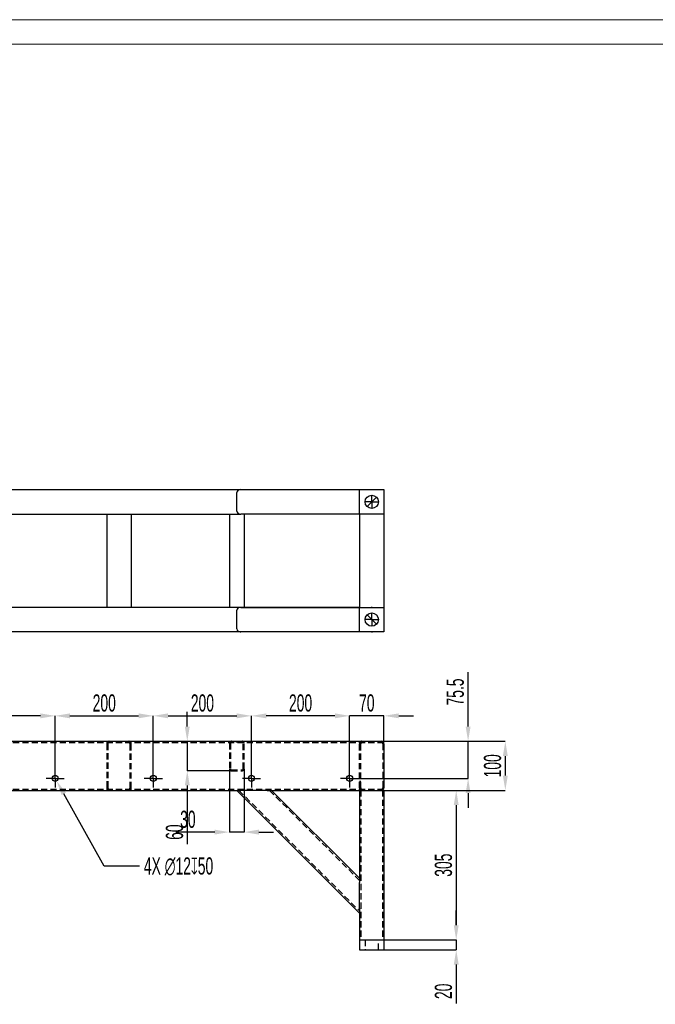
# Model space of a CAD drawing. Header units: millimetres. Extents: x -17 to 841, y -9 to 594.
# Tile 8 of 15: x 271 to 400, y 393 to 594. Entities that reach past the tile are written whole.
import ezdxf

# ---------------------------------------------------------------- set-up
doc = ezdxf.new("R2010")
doc.units = ezdxf.units.MM
doc.header["$PDSIZE"] = -1
doc.linetypes.add('CENTERX2', pattern=[20.32, 12.7, -2.54, 2.54, -2.54])
doc.linetypes.add('HIDDEN', pattern=[1.905, 1.27, -0.635])
for name, color, linetype in [('COTES', 1, 'Continuous'), ('TRAIT-MIXTES', 3, 'CENTERX2'), ('TRAIT-TIRET', 2, 'HIDDEN')]:
    doc.layers.add(name, color=color, linetype=linetype)
doc.layers.add('TRAIT-FORT', color=4, linetype='Continuous', lineweight=25)
doc.styles.add('SLDTEXTSTYLE1', font='TXT', dxfattribs={"width": 0.605})
doc.dimstyles.new('SLDDIMSTYLE0', dxfattribs={"dimtxt": 3.5, "dimasz": 3, "dimexe": 0, "dimexo": 0.0625, "dimgap": 0.875, "dimtad": 1, "dimlfac": 10, "dimrnd": 1e-09, "dimzin": 12, "dimdsep": 46, "dimtxsty": 'SLDTEXTSTYLE1', "dimsah": 1, "dimcen": 0.09, "dimadec": 0, "dimazin": 3, "dimtfac": 1, "dimtofl": 0, "dimtmove": 0, "dimatfit": 3, "dimfxl": 1, "dimfrac": 2, "dimtolj": 1, "dimtzin": 12, "dimarcsym": 0})
doc.dimstyles.new('SLDDIMSTYLE1', dxfattribs={"dimtxt": 3.5, "dimasz": 3, "dimexe": 0, "dimexo": 0.0625, "dimgap": 0.875, "dimtad": 1, "dimlfac": 10, "dimrnd": 1e-09, "dimzin": 12, "dimdsep": 46, "dimtxsty": 'SLDTEXTSTYLE1', "dimsah": 1, "dimcen": 0.09, "dimadec": 0, "dimazin": 3, "dimtfac": 1, "dimtmove": 0, "dimatfit": 0, "dimfxl": 1, "dimfrac": 2, "dimtolj": 1, "dimtzin": 12, "dimarcsym": 0})
doc.dimstyles.new('SLDDIMSTYLE2', dxfattribs={"dimtxt": 3.5, "dimasz": 3, "dimexe": 0, "dimexo": 0.0625, "dimgap": 0.875, "dimtad": 0, "dimtih": 1, "dimtoh": 1, "dimlfac": 10, "dimrnd": 1e-09, "dimzin": 12, "dimdsep": 46, "dimtxsty": 'SLDTEXTSTYLE1', "dimsah": 1, "dimcen": 0, "dimadec": 0, "dimazin": 3, "dimtfac": 1, "dimtofl": 0, "dimtmove": 0, "dimatfit": 3, "dimfxl": 1, "dimfrac": 2, "dimtolj": 1, "dimtzin": 12, "dimarcsym": 0})

# ---------------------------------------------------------------- blocks, each defined once
blk = doc.blocks.new('_D_11')
at = {"layer": 'COTES', "color": 0, "lineweight": -2, "transparency": 16777216}
for p, q in [((304.85, 449.89), (304.85, 452.89)), ((267.49, 446.89), (304.85, 446.89)), ((304.85, 446.89), (304.85, 440.89)), ((313.77, 440.89), (304.85, 440.89)), ((304.85, 437.89), (304.85, 425.91))]:
    blk.add_line(p, q, dxfattribs=at)
at = {"layer": 'COTES', "color": 0, "transparency": 16777216}
for points in [[(304.35, 449.89), (305.35, 449.89), (304.85, 446.89)], [(304.35, 437.89), (305.35, 437.89), (304.85, 440.89)]]:
    blk.add_solid(points, dxfattribs=at)
at = {"layer": 'Defpoints', "color": 0, "transparency": 16777216}
for p in [(267.43, 446.89), (304.85, 446.89), (313.83, 440.89)]:
    blk.add_point(p, dxfattribs=at)
at = {"layer": 'COTES', "color": 0, "transparency": 16777216, "insert": (300.48, 428.38), "char_height": 3.5, "attachment_point": 2, "rotation": 90, "style": 'SLDTEXTSTYLE1'}
blk.add_mtext('\\A1;60', dxfattribs=at)
blk = doc.blocks.new('_D_12')
at = {"layer": 'COTES', "color": 0, "lineweight": -2, "transparency": 16777216}
for p, q in [((344.69, 436.89), (359.65, 436.89)), ((359.65, 433.89), (359.65, 409.39)), ((344.99, 406.39), (359.65, 406.39))]:
    blk.add_line(p, q, dxfattribs=at)
at = {"layer": 'COTES', "color": 0, "transparency": 16777216}
for points in [[(359.15, 433.89), (360.15, 433.89), (359.65, 436.89)], [(359.15, 409.39), (360.15, 409.39), (359.65, 406.39)]]:
    blk.add_solid(points, dxfattribs=at)
at = {"layer": 'Defpoints', "color": 0, "transparency": 16777216}
for p in [(344.63, 436.89), (344.93, 406.39), (359.65, 406.39)]:
    blk.add_point(p, dxfattribs=at)
at = {"layer": 'COTES', "color": 0, "transparency": 16777216, "insert": (355.28, 421.64), "char_height": 3.5, "attachment_point": 2, "rotation": 90, "style": 'SLDTEXTSTYLE1'}
blk.add_mtext('\\A1;305', dxfattribs=at)
blk = doc.blocks.new('_D_13')
at = {"layer": 'COTES', "color": 0, "lineweight": -2, "transparency": 16777216}
for p, q in [((359.65, 409.39), (359.65, 412.39)), ((344.99, 406.39), (359.65, 406.39)), ((359.65, 406.39), (359.65, 404.39)), ((344.99, 404.39), (359.65, 404.39)), ((359.65, 401.39), (359.65, 393.46))]:
    blk.add_line(p, q, dxfattribs=at)
at = {"layer": 'COTES', "color": 0, "transparency": 16777216}
for points in [[(359.15, 409.39), (360.15, 409.39), (359.65, 406.39)], [(359.15, 401.39), (360.15, 401.39), (359.65, 404.39)]]:
    blk.add_solid(points, dxfattribs=at)
at = {"layer": 'Defpoints', "color": 0, "transparency": 16777216}
for p in [(344.93, 406.39), (359.65, 406.39), (344.93, 404.39)]:
    blk.add_point(p, dxfattribs=at)
at = {"layer": 'COTES', "color": 0, "transparency": 16777216, "insert": (355.28, 395.92), "char_height": 3.5, "attachment_point": 2, "rotation": 90, "style": 'SLDTEXTSTYLE1'}
blk.add_mtext('\\A1;20', dxfattribs=at)
blk = doc.blocks.new('_D_14')
at = {"layer": 'COTES', "color": 0, "lineweight": -2, "transparency": 16777216}
for p, q in [((344.49, 446.89), (369.65, 446.89)), ((369.65, 443.89), (369.65, 439.89)), ((344.49, 436.89), (369.65, 436.89))]:
    blk.add_line(p, q, dxfattribs=at)
at = {"layer": 'COTES', "color": 0, "transparency": 16777216}
for points in [[(369.15, 443.89), (370.15, 443.89), (369.65, 446.89)], [(369.15, 439.89), (370.15, 439.89), (369.65, 436.89)]]:
    blk.add_solid(points, dxfattribs=at)
at = {"layer": 'Defpoints', "color": 0, "transparency": 16777216}
for p in [(344.43, 446.89), (344.43, 436.89), (369.65, 436.89)]:
    blk.add_point(p, dxfattribs=at)
at = {"layer": 'COTES', "color": 0, "transparency": 16777216, "insert": (365.28, 441.89), "char_height": 3.5, "attachment_point": 2, "rotation": 90, "style": 'SLDTEXTSTYLE1'}
blk.add_mtext('\\A1;100', dxfattribs=at)
blk = doc.blocks.new('_D_16')
at = {"layer": 'COTES', "color": 0, "lineweight": -2, "transparency": 16777216}
for p, q in [((313.43, 441.23), (313.43, 428.38)), ((316.43, 441.23), (316.43, 428.38)), ((310.43, 428.38), (302.5, 428.38)), ((316.43, 428.38), (313.43, 428.38)), ((319.43, 428.38), (322.43, 428.38))]:
    blk.add_line(p, q, dxfattribs=at)
at = {"layer": 'COTES', "color": 0, "transparency": 16777216}
for points in [[(310.43, 428.88), (310.43, 427.88), (313.43, 428.38)], [(319.43, 428.88), (319.43, 427.88), (316.43, 428.38)]]:
    blk.add_solid(points, dxfattribs=at)
at = {"layer": 'Defpoints', "color": 0, "transparency": 16777216}
for p in [(313.43, 441.29), (316.43, 441.29), (316.43, 428.38)]:
    blk.add_point(p, dxfattribs=at)
at = {"layer": 'COTES', "color": 0, "transparency": 16777216, "insert": (304.97, 432.75), "char_height": 3.5, "attachment_point": 2, "style": 'SLDTEXTSTYLE1'}
blk.add_mtext('\\A1;30', dxfattribs=at)
blk = doc.blocks.new('_D_18')
at = {"layer": 'COTES', "color": 0, "lineweight": -2, "transparency": 16777216}
for p, q in [((362.07, 449.89), (362.07, 460.99)), ((344.49, 446.89), (362.07, 446.89)), ((362.07, 439.34), (362.07, 446.89)), ((339.84, 439.34), (362.07, 439.34)), ((362.07, 436.34), (362.07, 433.34))]:
    blk.add_line(p, q, dxfattribs=at)
at = {"layer": 'COTES', "color": 0, "transparency": 16777216}
for points in [[(361.57, 449.89), (362.57, 449.89), (362.07, 446.89)], [(361.57, 436.34), (362.57, 436.34), (362.07, 439.34)]]:
    blk.add_solid(points, dxfattribs=at)
at = {"layer": 'Defpoints', "color": 0, "transparency": 16777216}
for p in [(344.43, 446.89), (362.07, 446.89), (339.78, 439.34)]:
    blk.add_point(p, dxfattribs=at)
at = {"layer": 'COTES', "color": 0, "transparency": 16777216, "insert": (357.69, 456.94), "char_height": 3.5, "attachment_point": 2, "rotation": 90, "style": 'SLDTEXTSTYLE1'}
blk.add_mtext('\\A1;75.5', dxfattribs=at)
blk = doc.blocks.new('_D_19')
at = {"layer": 'COTES', "color": 0, "lineweight": -2, "transparency": 16777216}
for p, q in [((165.43, 442.7), (165.43, 452.08)), ((274.93, 452.08), (168.43, 452.08)), ((277.93, 441.25), (277.93, 452.08))]:
    blk.add_line(p, q, dxfattribs=at)
at = {"layer": 'COTES', "color": 0, "transparency": 16777216}
for points in [[(168.43, 452.58), (168.43, 451.58), (165.43, 452.08)], [(274.93, 452.58), (274.93, 451.58), (277.93, 452.08)]]:
    blk.add_solid(points, dxfattribs=at)
at = {"layer": 'Defpoints', "color": 0, "transparency": 16777216}
for p in [(165.43, 452.08), (165.43, 442.64), (277.93, 441.19)]:
    blk.add_point(p, dxfattribs=at)
at = {"layer": 'COTES', "color": 0, "transparency": 16777216, "insert": (221.68, 456.46), "char_height": 3.5, "attachment_point": 2, "style": 'SLDTEXTSTYLE1'}
blk.add_mtext('\\A1;1125', dxfattribs=at)
blk = doc.blocks.new('_D_20')
at = {"layer": 'COTES', "color": 0, "lineweight": -2, "transparency": 16777216}
for p, q in [((277.93, 441.25), (277.93, 452.08)), ((280.93, 452.08), (294.93, 452.08)), ((297.93, 441.25), (297.93, 452.08))]:
    blk.add_line(p, q, dxfattribs=at)
at = {"layer": 'COTES', "color": 0, "transparency": 16777216}
for points in [[(280.93, 452.58), (280.93, 451.58), (277.93, 452.08)], [(294.93, 452.58), (294.93, 451.58), (297.93, 452.08)]]:
    blk.add_solid(points, dxfattribs=at)
at = {"layer": 'Defpoints', "color": 0, "transparency": 16777216}
for p in [(297.93, 452.08), (277.93, 441.19), (297.93, 441.19)]:
    blk.add_point(p, dxfattribs=at)
at = {"layer": 'COTES', "color": 0, "transparency": 16777216, "insert": (287.93, 456.46), "char_height": 3.5, "attachment_point": 2, "style": 'SLDTEXTSTYLE1'}
blk.add_mtext('\\A1;200', dxfattribs=at)
blk = doc.blocks.new('_D_21')
at = {"layer": 'COTES', "color": 0, "lineweight": -2, "transparency": 16777216}
for p, q in [((297.93, 441.25), (297.93, 452.08)), ((300.93, 452.08), (314.93, 452.08)), ((317.93, 441.25), (317.93, 452.08))]:
    blk.add_line(p, q, dxfattribs=at)
at = {"layer": 'COTES', "color": 0, "transparency": 16777216}
for points in [[(300.93, 452.58), (300.93, 451.58), (297.93, 452.08)], [(314.93, 452.58), (314.93, 451.58), (317.93, 452.08)]]:
    blk.add_solid(points, dxfattribs=at)
at = {"layer": 'Defpoints', "color": 0, "transparency": 16777216}
for p in [(317.93, 452.08), (297.93, 441.19), (317.93, 441.19)]:
    blk.add_point(p, dxfattribs=at)
at = {"layer": 'COTES', "color": 0, "transparency": 16777216, "insert": (307.93, 456.46), "char_height": 3.5, "attachment_point": 2, "style": 'SLDTEXTSTYLE1'}
blk.add_mtext('\\A1;200', dxfattribs=at)
blk = doc.blocks.new('_D_22')
at = {"layer": 'COTES', "color": 0, "lineweight": -2, "transparency": 16777216}
for p, q in [((317.93, 441.25), (317.93, 452.08)), ((334.93, 452.08), (320.93, 452.08)), ((337.93, 441.25), (337.93, 452.08))]:
    blk.add_line(p, q, dxfattribs=at)
at = {"layer": 'COTES', "color": 0, "transparency": 16777216}
for points in [[(320.93, 452.58), (320.93, 451.58), (317.93, 452.08)], [(334.93, 452.58), (334.93, 451.58), (337.93, 452.08)]]:
    blk.add_solid(points, dxfattribs=at)
at = {"layer": 'Defpoints', "color": 0, "transparency": 16777216}
for p in [(317.93, 452.08), (317.93, 441.19), (337.93, 441.19)]:
    blk.add_point(p, dxfattribs=at)
at = {"layer": 'COTES', "color": 0, "transparency": 16777216, "insert": (327.93, 456.46), "char_height": 3.5, "attachment_point": 2, "style": 'SLDTEXTSTYLE1'}
blk.add_mtext('\\A1;200', dxfattribs=at)
blk = doc.blocks.new('_D_23')
at = {"layer": 'COTES', "color": 0, "lineweight": -2, "transparency": 16777216}
for p, q in [((334.93, 452.08), (331.93, 452.08)), ((337.93, 441.25), (337.93, 452.08)), ((344.93, 452.08), (337.93, 452.08)), ((344.93, 446.45), (344.93, 452.08)), ((347.93, 452.08), (350.93, 452.08))]:
    blk.add_line(p, q, dxfattribs=at)
at = {"layer": 'COTES', "color": 0, "transparency": 16777216}
for points in [[(334.93, 452.58), (334.93, 451.58), (337.93, 452.08)], [(347.93, 452.58), (347.93, 451.58), (344.93, 452.08)]]:
    blk.add_solid(points, dxfattribs=at)
at = {"layer": 'Defpoints', "color": 0, "transparency": 16777216}
for p in [(337.93, 452.08), (344.93, 446.39), (337.93, 441.19)]:
    blk.add_point(p, dxfattribs=at)
at = {"layer": 'COTES', "color": 0, "transparency": 16777216, "insert": (341.43, 456.46), "char_height": 3.5, "attachment_point": 2, "style": 'SLDTEXTSTYLE1'}
blk.add_mtext('\\A1;70', dxfattribs=at)
blk = doc.blocks.new('_D_24')
at = {"layer": 'COTES', "color": 0, "lineweight": -2, "transparency": 16777216}
for p, q in [((287.93, 421.44), (279.68, 436.2)), ((295.12, 421.44), (287.93, 421.44))]:
    blk.add_line(p, q, dxfattribs=at)
at = {"layer": 'COTES', "color": 0, "transparency": 16777216}
blk.add_solid([(280.12, 436.44), (279.25, 435.95), (278.22, 438.81)], dxfattribs=at)
at = {"layer": 'Defpoints', "color": 0, "transparency": 16777216}
for p in [(277.64, 439.86), (278.22, 438.81)]:
    blk.add_point(p, dxfattribs=at)
at = {"layer": 'COTES', "color": 0, "transparency": 16777216, "insert": (296, 423.23), "char_height": 3.5, "attachment_point": 1, "style": 'SLDTEXTSTYLE1'}
blk.add_mtext('\\A1;4X ∅12{\\fGDT;x}50', dxfattribs=at)
blk = doc.blocks.new('SW_CENTERMARKSYMBOL_0')
at = {"layer": 'TRAIT-MIXTES', "color": 0}
for p, q in [((-1.25, 0), (-1.85, 0)), ((0, 0), (-1.25, 0)), ((0, 1.25), (0, 1.85)), ((0, 0), (0, 1.25)), ((0, 0), (0, -1.25)), ((0, 0), (1.25, 0)), ((1.25, 0), (1.85, 0)), ((0, -1.25), (0, -1.85))]:
    blk.add_line(p, q, dxfattribs=at)
blk = doc.blocks.new('SW_CENTERMARKSYMBOL_1')
at = {"layer": 'TRAIT-MIXTES', "color": 0}
for p, q in [((-1.25, 0), (-1.85, 0)), ((0, 0), (-1.25, 0)), ((0, 1.25), (0, 1.85)), ((0, 0), (0, 1.25)), ((0, 0), (0, -1.25)), ((0, 0), (1.25, 0)), ((1.25, 0), (1.85, 0)), ((0, -1.25), (0, -1.85))]:
    blk.add_line(p, q, dxfattribs=at)
blk = doc.blocks.new('SW_CENTERMARKSYMBOL_2')
at = {"layer": 'TRAIT-MIXTES', "color": 0}
for p, q in [((-1.25, 0), (-1.85, 0)), ((0, 0), (-1.25, 0)), ((0, 1.25), (0, 1.85)), ((0, 0), (0, 1.25)), ((0, 0), (0, -1.25)), ((0, 0), (1.25, 0)), ((1.25, 0), (1.85, 0)), ((0, -1.25), (0, -1.85))]:
    blk.add_line(p, q, dxfattribs=at)
blk = doc.blocks.new('SW_CENTERMARKSYMBOL_3')
at = {"layer": 'TRAIT-MIXTES', "color": 0}
for p, q in [((-1.25, 0), (-1.85, 0)), ((0, 0), (-1.25, 0)), ((0, 1.25), (0, 1.85)), ((0, 0), (0, 1.25)), ((0, 0), (0, -1.25)), ((0, 0), (1.25, 0)), ((1.25, 0), (1.85, 0)), ((0, -1.25), (0, -1.85))]:
    blk.add_line(p, q, dxfattribs=at)
blk = doc.blocks.new('SW_CENTERMARKSYMBOL_11')
at = {"layer": 'TRAIT-MIXTES', "color": 0}
for p, q in [((0, 2.5), (0, 2.6)), ((-2.5, 0), (-2.6, 0)), ((0, 0), (-1.25, 0)), ((0, 0), (0, 1.25)), ((0, 0), (0, -1.25)), ((0, 0), (1.25, 0)), ((2.5, 0), (2.6, 0)), ((0, -2.5), (0, -2.6))]:
    blk.add_line(p, q, dxfattribs=at)
blk = doc.blocks.new('SW_CENTERMARKSYMBOL_12')
at = {"layer": 'TRAIT-MIXTES', "color": 0}
for p, q in [((0, 2.5), (0, 2.6)), ((-2.5, 0), (-2.6, 0)), ((0, 0), (-1.25, 0)), ((0, 0), (0, 1.25)), ((0, 0), (0, -1.25)), ((0, 0), (1.25, 0)), ((2.5, 0), (2.6, 0)), ((0, -2.5), (0, -2.6))]:
    blk.add_line(p, q, dxfattribs=at)

msp = doc.modelspace()

# ---------------------------------------------------------------- linework, layer by layer
at = {"lineweight": 18}
for p, q in [((841, 594), (0, 594)), ((836, 589), (5, 589))]:
    msp.add_line(p, q, dxfattribs=at)
at = {"layer": 'TRAIT-FORT', "lineweight": 25}
for p, q in [((267.428206, 498.201765), (344.928206, 498.201765)), ((315.776934, 498.191765), (339.928306, 498.191765)), ((339.928306, 493.201665), (339.928306, 498.201665)), ((339.928306, 498.201665), (344.928306, 498.201665)), ((344.928206, 498.201765), (344.928206, 498.201665)), ((344.928306, 498.201665), (344.928306, 493.201665)), ((314.928406, 493.801765), (314.928406, 497.591765)), ((341.473612, 494.747171), (343.3828, 496.656359)), ((267.428206, 493.201765), (288.428206, 493.201765)), ((288.428206, 493.201765), (288.428206, 474.201765)), ((288.428206, 493.201765), (288.928206, 493.201765)), ((288.928206, 493.201765), (292.928206, 493.201765)), ((292.928206, 493.201765), (293.428206, 493.201765)), ((293.428206, 493.201765), (293.428206, 474.201765)), ((293.428206, 493.201765), (315.776934, 493.201765)), ((313.428206, 493.201765), (313.428206, 474.201765)), ((339.928306, 493.201765), (315.776934, 493.201765)), ((316.428206, 493.201765), (316.428206, 474.201765)), ((339.928206, 493.201765), (339.928206, 474.201765)), ((344.928306, 493.201665), (339.928306, 493.201665)), ((344.928206, 493.201665), (344.928206, 474.201665)), ((288.428206, 474.201765), (267.428206, 474.201765)), ((288.928206, 474.201765), (288.428206, 474.201765)), ((292.928206, 474.201765), (288.928206, 474.201765)), ((293.428206, 474.201765), (292.928206, 474.201765)), ((339.928206, 474.201765), (293.428206, 474.201765)), ((315.776934, 474.191765), (339.928306, 474.191765)), ((339.928306, 469.201665), (339.928306, 474.201665)), ((339.928306, 474.201665), (344.928306, 474.201665)), ((344.928306, 474.201665), (344.928306, 469.201665)), ((314.928406, 469.801765), (314.928406, 473.591765)), ((343.3829, 470.747071), (341.473712, 472.656259)), ((315.776934, 469.201765), (235.428306, 469.201765)), ((339.928306, 469.201765), (315.776934, 469.201765)), ((344.928306, 469.201665), (339.928306, 469.201665)), ((267.428331, 446.888021), (344.428377, 446.888021)), ((344.928102, 446.388009), (344.928102, 437.388042)), ((267.428331, 436.88803), (314.942674, 436.88803)), ((339.92856, 411.88803), (314.92856, 436.88803)), ((314.942674, 436.88803), (315.776949, 436.88803)), ((321.151094, 436.88803), (315.776949, 436.88803)), ((321.151094, 436.88803), (321.984987, 436.88803)), ((321.984987, 436.88803), (339.92856, 436.88803)), ((321.999483, 436.88803), (339.92856, 418.959096)), ((339.92856, 436.88803), (339.92856, 418.944743)), ((339.92856, 436.88803), (340.428285, 436.88803)), ((340.428285, 436.88803), (344.428377, 436.88803)), ((344.428377, 436.88803), (344.928102, 436.88803)), ((344.928102, 436.88803), (344.928102, 406.388047)), ((339.92856, 418.944743), (339.92856, 418.110564)), ((339.92856, 412.736562), (339.92856, 418.110564)), ((339.92856, 412.736562), (339.92856, 411.902335)), ((339.92856, 411.902335), (339.92856, 406.388047)), ((339.928179, 406.388047), (339.928179, 404.388049)), ((339.928179, 406.388047), (344.928484, 406.388047)), ((344.928484, 406.388047), (344.928484, 404.388049)), ((339.928179, 404.388049), (344.928484, 404.388049))]:
    msp.add_line(p, q, dxfattribs=at)
for centre, radius in [((342.428306, 495.701665), 1.35), ((342.428306, 471.701665), 1.35), ((277.928206, 439.338026), 0.6), ((297.928206, 439.338026), 0.6), ((317.928206, 439.338026), 0.6), ((337.928206, 439.338026), 0.6)]:
    msp.add_circle(centre, radius, dxfattribs=at)
for centre, start, end in [((344.428206, 446.388026), 0, 90), ((344.428206, 437.388026), 270, 0)]:
    msp.add_arc(centre, 0.5, start, end, dxfattribs=at)
for centre, major_axis, start_param, end_param in [((315.776934, 497.591765), (-0.848528, 0), 4.7123889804, 6.2831853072), ((315.776934, 493.801765), (0.848528, 0), 3.1415926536, 4.7123889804), ((315.776934, 473.591765), (-0.848528, 0), 4.7123889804, 6.2831853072), ((315.776934, 469.801765), (0.848528, 0), 3.1415926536, 4.7123889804)]:
    msp.add_ellipse(centre, major_axis=major_axis, ratio=0.7071067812, start_param=start_param, end_param=end_param, dxfattribs=at)
at = {"layer": 'TRAIT-TIRET'}
for p, q in [((267.428331, 446.638015), (344.428377, 446.638015)), ((288.42824, 446.388009), (288.42824, 437.388042)), ((288.678102, 446.388009), (288.678102, 437.388042)), ((293.178301, 437.388042), (293.178301, 446.388009)), ((293.428163, 437.388042), (293.428163, 446.388009)), ((313.42824, 446.48805), (313.42824, 441.288045)), ((313.62813, 446.48805), (313.62813, 441.288045)), ((316.028337, 446.688035), (313.82802, 446.688035)), ((316.228227, 441.288045), (316.228227, 446.48805)), ((316.428118, 441.288045), (316.428118, 446.48805)), ((339.928179, 437.388042), (339.928179, 446.388009)), ((340.178041, 437.388042), (340.178041, 446.388009)), ((344.67824, 446.388009), (344.67824, 437.388042)), ((313.82802, 441.088012), (316.028337, 441.088012)), ((313.82802, 440.888026), (316.028337, 440.888026)), ((340.178041, 439.938024), (339.928179, 439.938024)), ((344.928102, 439.938024), (344.67824, 439.938024)), ((339.928179, 438.738015), (340.178041, 438.738015)), ((344.67824, 438.738015), (344.928102, 438.738015)), ((267.428331, 437.138036), (344.428377, 437.138036)), ((315.352754, 436.88803), (339.92856, 412.312272)), ((321.575289, 436.88803), (339.92856, 418.534806)), ((340.228395, 436.88803), (340.228395, 406.388047)), ((344.628267, 436.88803), (344.628267, 406.388047)), ((341.07831, 406.388047), (341.07831, 404.388049)), ((343.778353, 404.388049), (343.778353, 406.388047))]:
    msp.add_line(p, q, dxfattribs=at)
for centre, radius, start, end in [((288.928206, 446.388026), 0.5, 90, 180), ((288.928206, 446.388026), 0.25, 90, 180), ((292.928206, 446.388026), 0.5, 0, 90), ((292.928206, 446.388026), 0.25, 0, 90), ((313.828206, 446.488026), 0.4, 90, 180), ((313.828206, 446.488026), 0.2, 90, 180), ((316.028206, 446.488026), 0.4, 0, 90), ((316.028206, 446.488026), 0.2, 0, 90), ((340.428206, 446.388026), 0.5, 90, 180), ((340.428206, 446.388026), 0.25, 90, 180), ((344.428206, 446.388026), 0.25, 0, 90), ((313.828206, 441.288026), 0.4, 180, 270), ((313.828206, 441.288026), 0.2, 180, 270), ((316.028206, 441.288026), 0.4, 270, 0), ((316.028206, 441.288026), 0.2, 270, 0), ((288.928206, 437.388026), 0.5, 180, 270), ((288.928206, 437.388026), 0.25, 180, 270), ((292.928206, 437.388026), 0.25, 270, 0), ((292.928206, 437.388026), 0.5, 270, 0), ((340.428206, 437.388026), 0.5, 180, 270), ((340.428206, 437.388026), 0.25, 180, 270), ((344.428206, 437.388026), 0.25, 270, 0)]:
    msp.add_arc(centre, radius, start, end, dxfattribs=at)

# ---------------------------------------------------------------- block references
at = {"layer": 'TRAIT-MIXTES'}
for name, p in [('SW_CENTERMARKSYMBOL_12', (342.428306, 495.701665)), ('SW_CENTERMARKSYMBOL_11', (342.428306, 471.701665)), ('SW_CENTERMARKSYMBOL_0', (277.928206, 439.338026)), ('SW_CENTERMARKSYMBOL_1', (297.928206, 439.338026)), ('SW_CENTERMARKSYMBOL_2', (317.928206, 439.338026)), ('SW_CENTERMARKSYMBOL_3', (337.928206, 439.338026))]:
    msp.add_blockref(name, p, dxfattribs=at)

# ---------------------------------------------------------------- dimensions: what is measured, and where the dimension line sits
at = {"layer": 'COTES'}
for base, p1, p2, angle, dimstyle, picture, middle in [((362.067866, 446.888026), (339.778206, 439.338026), (344.428206, 446.888026), 90, 'SLDDIMSTYLE1', '_D_18', (362.067866, 456.939276)), ((337.928206, 452.083959), (344.928206, 446.388026), (337.928206, 441.188026), 0, 'SLDDIMSTYLE1', '_D_23', (341.428206, 452.083959)), ((304.854463, 446.888026), (313.828206, 440.888026), (267.428206, 446.888026), 90, 'SLDDIMSTYLE1', '_D_11', (304.854463, 428.377179)), ((369.650188, 436.888026), (344.428206, 446.888026), (344.428206, 436.888026), 90, 'SLDDIMSTYLE0', '_D_14', (369.650188, 441.888026)), ((359.650188, 406.388026), (344.628206, 436.888026), (344.928306, 406.388026), 90, 'SLDDIMSTYLE0', '_D_12', (359.650188, 421.638026)), ((359.650188, 406.388026), (344.928306, 404.388026), (344.928306, 406.388026), 90, 'SLDDIMSTYLE1', '_D_13', (359.650188, 395.924901))]:
    dim = msp.add_linear_dim(base=base, p1=p1, p2=p2, angle=angle, dimstyle=dimstyle, dxfattribs=at)
    dim.commit()
    dim.dimension.update_dxf_attribs({"geometry": picture, "text_midpoint": middle, "dimtype": 160})
for base, p1, p2, dimstyle, picture, middle in [((165.428206, 452.083959), (277.928206, 441.188026), (165.428206, 442.638026), 'SLDDIMSTYLE0', '_D_19', (221.678206, 452.083959)), ((297.928206, 452.083959), (277.928206, 441.188026), (297.928206, 441.188026), 'SLDDIMSTYLE0', '_D_20', (287.928206, 452.083959)), ((317.928206, 452.083959), (297.928206, 441.188026), (317.928206, 441.188026), 'SLDDIMSTYLE0', '_D_21', (307.928206, 452.083959)), ((317.928206, 452.083959), (337.928206, 441.188026), (317.928206, 441.188026), 'SLDDIMSTYLE0', '_D_22', (327.928206, 452.083959)), ((316.428206, 428.377179), (313.428206, 441.288026), (316.428206, 441.288026), 'SLDDIMSTYLE1', '_D_16', (304.965081, 428.377179))]:
    dim = msp.add_linear_dim(base=base, p1=p1, p2=p2, dimstyle=dimstyle, dxfattribs=at)
    dim.commit()
    dim.dimension.update_dxf_attribs({"geometry": picture, "text_midpoint": middle, "dimtype": 160})
dim = msp.add_diameter_dim_2p(p1=(277.635502, 439.861786), p2=(278.22091, 438.814266), text='4X <>{\\fGDT;x}50', dimstyle='SLDDIMSTYLE2', dxfattribs=at)
dim.commit()
dim.dimension.update_dxf_attribs({"geometry": '_D_24', "text_midpoint": (304.854463, 421.440673), "dimtype": 163})

doc.saveas('drawing.dxf')
